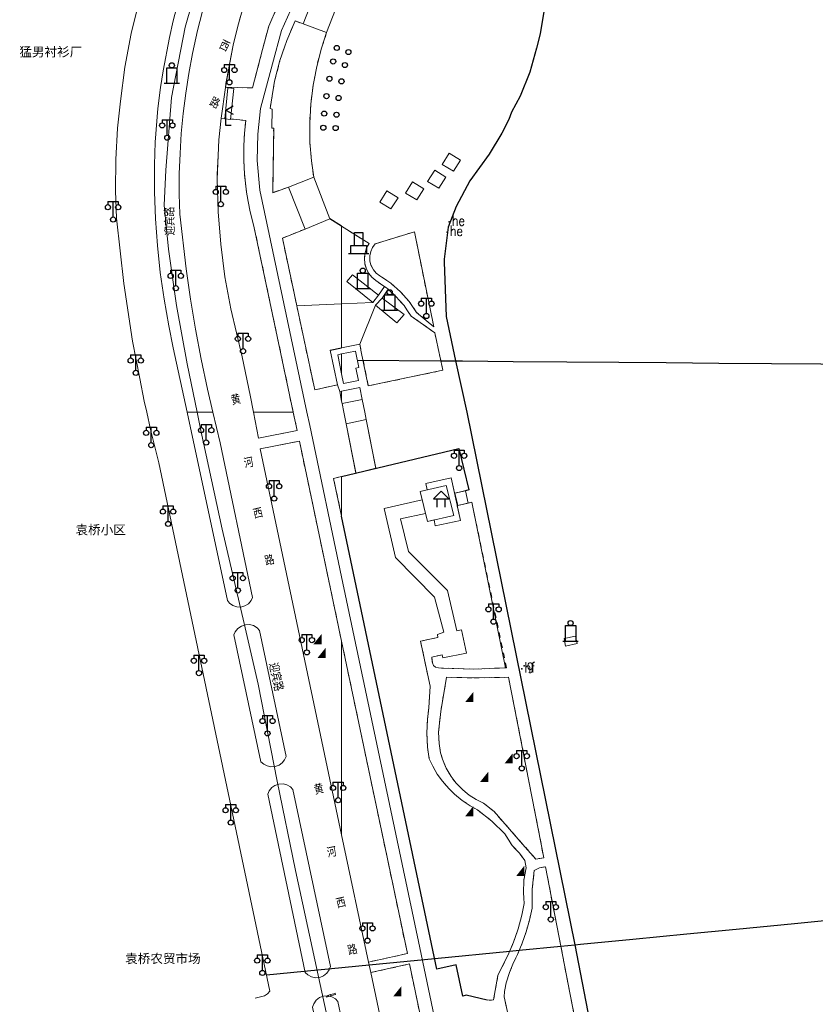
# Model space of a CAD drawing. Extents: x 39508475 to 39522402, y 3783947 to 3795549.
# Tile 221 of 256: x 39517687 to 39517842, y 3791385 to 3791577. Entities that reach past the tile are written whole.
import ezdxf
from ezdxf.enums import TextEntityAlignment as Align

# ---------------------------------------------------------------- set-up
doc = ezdxf.new("R2010")
doc.units = 0
doc.header["$PDSIZE"] = 0.2
doc.linetypes.add('X0', pattern=[4, 3, -1])
doc.linetypes.add('X6', pattern=[2, 1, -1])
doc.layers.get('0').update_dxf_attribs({"linetype": 'CONTINUOUS'})
for name, color, linetype in [('DLSS', 4, 'CONTINUOUS'), ('JCDL_DMD', 30, 'CONTINUOUS'), ('JCDL_DMX_F', 30, 'CONTINUOUS'), ('JCDL_JMDD', 1, 'CONTINUOUS'), ('JCDL_JMDD_F', 231, 'CONTINUOUS'), ('JCDL_JMDM_F', 231, 'CONTINUOUS'), ('JCDL_JMDX_F', 231, 'CONTINUOUS'), ('JCDL_JT_ZJ', 100, 'CONTINUOUS'), ('JCDL_JTD_F', 100, 'CONTINUOUS'), ('JCDL_ZBM', 3, 'CONTINUOUS'), ('JMD', 6, 'CONTINUOUS'), ('SXSS', 5, 'CONTINUOUS'), ('zdh', 7, 'CONTINUOUS'), ('断面线', 2, 'CONTINUOUS')]:
    doc.layers.add(name, color=color, linetype=linetype)
for name, color, linetype, lineweight in [('JCDL_JMDX', 1, 'CONTINUOUS', 0), ('JCDL_ZBX', 3, 'CONTINUOUS', 0), ('JCDL_ZBX_F', 7, 'CONTINUOUS', 0), ('TEXT1_ZJ', 7, 'CONTINUOUS', 0), ('TEXTL_ZJ', 7, 'CONTINUOUS', 0)]:
    doc.layers.add(name, color=color, linetype=linetype, lineweight=lineweight)
doc.styles.add('HT', font='simhei.ttf')
doc.styles.add('HZ', font='rs', dxfattribs={"width": 0.8, "bigfont": 'hztxt'})
doc.linetypes.add('10422', pattern='A,2,[150,AAA.SHX,S=1,R=0,X=0,Y=1],2,[177,AAA.SHX,S=1,R=0,X=0,Y=0.8],1e-09', length=4)
doc.linetypes.add('X35', pattern='A,2,[150,AAA.SHX,S=1,R=0,X=0,Y=1],2,[177,AAA.SHX,S=1,R=0,X=0,Y=0.8],1e-09', length=4)
doc.linetypes.add('X4', pattern='A,0,-1e-09,[149,symbolx.shx,S=0.15,R=0,X=0,Y=0],-1.6', length=1.6)
doc.linetypes.add('X49', pattern='A,0,[5,symbolt.shx,S=1,R=0,X=0,Y=0],-10', length=10)
doc.linetypes.add('X7', pattern='A,6,-1.333,[149,symbolx.shx,S=0.25,R=0,X=0,Y=0],-1.333,[149,symbolx.shx,S=0.25,R=0,X=0,Y=0],-1.333', length=9.999)

# ---------------------------------------------------------------- blocks, each defined once
blk = doc.blocks.new('3521000')
at = {"color": 0}
for p, q in [((-1, 3.5), (1, 3.5)), ((0, 0.5), (0, 3.5))]:
    blk.add_line(p, q, dxfattribs=at)
at = {"color": 0, "linetype": 'Continuous', "flags": 128}
for points in [[(-1, 3.5), (-1, 2.9)], [(1, 3.5), (1, 2.9)]]:
    blk.add_lwpolyline(points, dxfattribs=at)
at = {"color": 0}
for centre in [(-1, 2.4), (1, 2.4), (0, 0)]:
    blk.add_circle(centre, 0.5, dxfattribs=at)
blk = doc.blocks.new('8622000')
at = {"linetype": 'Continuous'}
blk.add_hatch(color=0, dxfattribs=at).paths.add_polyline_path([(0.8, 2), (-0.8, 0), (0.8, 0)])
blk = doc.blocks.new('3613000')
at = {"color": 0}
for p, q in [((-1, 3), (1, 3)), ((-1, 0), (-1, 3)), ((1, 3), (1, 0)), ((-1.5, 0), (1.5, 0))]:
    blk.add_line(p, q, dxfattribs=at)
blk.add_circle((0, 3.5), 0.5, dxfattribs=at)
blk = doc.blocks.new('3621000')
at = {"color": 0}
for p, q in [((0, 3.1), (-1.5, 1.6)), ((1.5, 1.6), (0, 3.1)), ((-1.5, 1.6), (1.5, 1.6)), ((-0.8, 0), (-0.8, 1.6)), ((0.8, 0), (0.8, 1.6))]:
    blk.add_line(p, q, dxfattribs=at)
blk = doc.blocks.new('4563000')
at = {"color": 0}
for p, q in [((0, 0), (0, 3)), ((1, 0), (0, 0))]:
    blk.add_line(p, q, dxfattribs=at)
at = {"color": 0, "linetype": 'Continuous', "flags": 128}
for points in [[(0, 3), (1.39, 3.8)], [(0, 3), (1.39, 2.2)]]:
    blk.add_lwpolyline(points, dxfattribs=at)
blk = doc.blocks.new('2382100')
at = {"color": 0, "linetype": 'Continuous'}
blk.add_circle((0, 0), 0.5, dxfattribs=at)
blk = doc.blocks.new('3611000')
at = {"color": 0}
for p, q in [((-0.8, 4.1), (0.8, 4.1)), ((-0.8, 1.6), (-0.8, 4.1)), ((0.8, 4.1), (0.8, 1.6)), ((-2, 0), (2, 0)), ((-1.5, 1.6), (1.5, 1.6)), ((-1.5, 0), (-1.5, 1.6)), ((1.5, 1.6), (1.5, 0))]:
    blk.add_line(p, q, dxfattribs=at)

msp = doc.modelspace()

# ---------------------------------------------------------------- linework, layer by layer
at = {"layer": 'DLSS', "linetype": 'X7', "lineweight": 0}
for points in [[(39517750, 3791644.86382), (39517746.18006, 3791638.50693), (39517740.76777, 3791624.4842), (39517736.80742, 3791616.35505), (39517732.2569, 3791608.47486), (39517724.07111, 3791591.31965), (39517722.21289, 3791584.63009), (39517719.48807, 3791575.04926), (39517716.84981, 3791561.35541), (39517715.73432, 3791547.191), (39517715.41115, 3791540.40446), (39517716.25882, 3791531.82176), (39517717.77552, 3791520.80047), (39517719.88548, 3791509.44689), (39517721.83255, 3791500)], [(39517721.83255, 3791500), (39517722.56686, 3791496.43726), (39517726.72429, 3791477.23388), (39517730.97426, 3791458.85029), (39517733.71092, 3791447.02402), (39517737.44143, 3791428.07687), (39517741.00346, 3791410.66249), (39517744.26558, 3791395.63702), (39517747.71853, 3791379.75343), (39517750, 3791369.39907)]]:
    msp.add_lwpolyline(points, dxfattribs=at)
at = {"layer": 'DLSS', "linetype": 'X6', "lineweight": 0}
for points in [[(39517727.609, 3791563.301), (39517732.621, 3791563.27401), (39517735.793, 3791575.25901), (39517738.834, 3791582.053), (39517741.9752, 3791588.33808), (39517750, 3791598.6864)], [(39517739.622, 3791543.88701), (39517736.565, 3791542.807), (39517736.76397, 3791555.36304), (39517736.394, 3791555.35801), (39517736.494, 3791559.08701), (39517736.05499, 3791559.207), (39517736.94423, 3791564.52126), (39517737.98195, 3791568.55242), (39517739.31893, 3791572.49445), (39517740.948, 3791576.325), (39517742.479, 3791575.706)], [(39517747.08701, 3791574.01199), (39517746.08749, 3791570.99626), (39517745.14366, 3791567.41206), (39517744.64019, 3791564.76381), (39517744.44269, 3791563.77255), (39517743.99327, 3791560.09369), (39517743.78091, 3791556.39356), (39517743.82307, 3791552.68742), (39517744.11408, 3791548.99246), (39517744.561, 3791545.847)], [(39517726.527, 3791557.357), (39517731.32799, 3791556.895), (39517731.07155, 3791554.43267), (39517730.9355, 3791551.96074), (39517730.93109, 3791548.99008), (39517731.06526, 3791546.51818), (39517731.30857, 3791544.05463), (39517731.46999, 3791542.88299), (39517731.76469, 3791541.11917), (39517732.19469, 3791539.09549), (39517732.44807, 3791538.03687), (39517732.903, 3791536.30201), (39517740.57107, 3791500)], [(39517742.88, 3791535.727), (39517738.448, 3791533.959), (39517744.75599, 3791504.389), (39517749.18199, 3791505.36201)], [(39517750, 3791512.54563), (39517753.53617, 3791513.27611), (39517753.774, 3791512.125), (39517755.21624, 3791505.14313), (39517756.392, 3791505.38601), (39517769.749, 3791508.192), (39517768.18801, 3791515.484), (39517763.559, 3791518.768), (39517762.71675, 3791519.95766), (39517762.17415, 3791520.80819), (39517760.54791, 3791522.66168), (39517758.78895, 3791524.23328), (39517758.04953, 3791524.74658), (39517756.677, 3791525.70201), (39517755.93014, 3791526.32445), (39517755.31438, 3791527.07691), (39517754.85158, 3791527.93198), (39517754.5281, 3791529.0184), (39517754.44427, 3791529.98694), (39517754.58059, 3791531.11243), (39517754.89206, 3791532.03348), (39517755.372, 3791532.879), (39517750, 3791536.26023)], [(39517767.96899, 3791516.634), (39517764.636, 3791519.48), (39517763.20163, 3791521.58988), (39517761.50872, 3791523.49859), (39517759.58585, 3791525.1754), (39517758.80749, 3791525.71499), (39517757.464, 3791526.592), (39517756.7705, 3791527.1109), (39517756.20383, 3791527.76602), (39517755.7371, 3791528.66154), (39517755.52493, 3791529.50132), (39517755.50945, 3791530.51102), (39517755.69645, 3791531.35679), (39517756.05943, 3791532.14325), (39517756.58199, 3791532.834), (39517764.21801, 3791535.209), (39517767.96899, 3791516.634)], [(39517740.57107, 3791500), (39517741.322, 3791496.445), (39517733.785, 3791494.946)], [(39517734.149, 3791492.89599), (39517741.77, 3791494.392), (39517750, 3791455.35129)], [(39517750, 3791479.73149), (39517748.449, 3791487.093), (39517750, 3791487.4651)], [(39517769.61245, 3791452.70463), (39517767.62132, 3791452.26073), (39517767.7033, 3791451.15625), (39517767.92451, 3791450.66658), (39517768.31841, 3791450.32863), (39517768.88896, 3791450.17014), (39517775.79766, 3791449.91974), (39517782.18494, 3791450.19426), (39517775.376, 3791482.50201), (39517774.66799, 3791482.31)], [(39517750, 3791455.35129), (39517762.828, 3791394.499), (39517755.23301, 3791392.8)], [(39517768.749, 3791456.122), (39517765.398, 3791455.355), (39517767.278, 3791446.574), (39517767.02001, 3791442.396), (39517766.73486, 3791440.10799), (39517766.63087, 3791437.42019), (39517766.77647, 3791434.73433), (39517767.097, 3791432.451), (39517767.78413, 3791431.021), (39517768.66235, 3791429.47877), (39517769.67852, 3791428.09357), (39517770.91841, 3791426.64923), (39517772.04973, 3791425.53703), (39517773.51914, 3791424.32682), (39517775.09633, 3791423.26084), (39517776.48299, 3791422.49), (39517779.30167, 3791420.29845), (39517781.863, 3791417.811), (39517783.247, 3791415.51901), (39517784.71018, 3791414.01717), (39517785.77072, 3791412.6007), (39517785.96971, 3791411.17781), (39517785.55715, 3791408.77697), (39517785.44688, 3791406.34345), (39517785.59699, 3791404.217), (39517785.1388, 3791401.95909), (39517784.41698, 3791399.29047), (39517783.51629, 3791396.6768), (39517782.628, 3791394.551), (39517780.49101, 3791390.196), (39517779.65499, 3791385.46799), (39517778.82606, 3791385.33611)], [(39517782.577, 3791448.33401), (39517789.437, 3791413.162), (39517787.89, 3791412.903), (39517779.74099, 3791422.15599), (39517777.697, 3791423.804), (39517776.25075, 3791424.50355), (39517774.89258, 3791425.36167), (39517773.63951, 3791426.3671), (39517772.33298, 3791427.71035), (39517771.35882, 3791428.98773), (39517770.41419, 3791430.60621), (39517769.70362, 3791432.3595), (39517769.31501, 3791433.62), (39517769.05325, 3791435.40145), (39517768.91022, 3791437.61856), (39517769.33933, 3791441.69519), (39517770.47362, 3791448.33837), (39517775.80554, 3791448.2085), (39517782.577, 3791448.33401)], [(39517782.547, 3791382.22699), (39517781.706, 3791386.053), (39517781.75399, 3791387.06), (39517782.12966, 3791388.76553), (39517782.74189, 3791390.76962), (39517783.52638, 3791392.71276), (39517784.307, 3791394.275), (39517785.19884, 3791396.47533), (39517785.97636, 3791398.71861), (39517786.63973, 3791400.99826), (39517787.185, 3791403.309), (39517787.19425, 3791407.0137), (39517787.57301, 3791410.699), (39517788.61497, 3791411.21199), (39517789.764, 3791411.381)], [(39517789.764, 3791411.381), (39517799.08299, 3791363.26999)], [(39517755.677, 3791390.759), (39517763.239, 3791392.458), (39517776.151, 3791330.716), (39517768.729, 3791329.18399)]]:
    msp.add_lwpolyline(points, dxfattribs=at)
at = {"layer": 'DLSS', "linetype": 'Continuous', "lineweight": 20}
for points in [[(39517710.8184, 3791581.48228), (39517708.972, 3791573.869), (39517707.72316, 3791567.30553), (39517706.86999, 3791560.679), (39517706.30289, 3791555.37539), (39517705.94437, 3791549.2903), (39517705.88698, 3791543.19495), (39517706.091, 3791537.865), (39517707.53288, 3791525.13672), (39517709.25716, 3791513.84167), (39517710.62475, 3791506.59107), (39517711.49604, 3791502.19646), (39517711.98901, 3791500)], [(39517730.79284, 3791578.9565), (39517729.77943, 3791575.27929), (39517728.88876, 3791571.57032), (39517728.11424, 3791567.83536), (39517727.331, 3791563.30201), (39517726.527, 3791557.357), (39517726.09247, 3791553.08426), (39517725.74099, 3791545.464), (39517725.93603, 3791539.09778), (39517726.4426, 3791532.74874), (39517727.25911, 3791526.43209), (39517728.38399, 3791520.163), (39517730.59182, 3791510.82353), (39517732.17214, 3791503.32735), (39517732.81243, 3791500)], [(39517711.98901, 3791500), (39517712.73927, 3791496.65719), (39517714.33201, 3791490.148), (39517736.007, 3791387.146), (39517735.53075, 3791386.63503), (39517734.966, 3791386.224), (39517733.15399, 3791385.776)], [(39517732.81243, 3791500), (39517733.785, 3791494.946)], [(39517734.149, 3791492.89599), (39517750, 3791417.64362)], [(39517750, 3791417.64362), (39517755.23301, 3791392.8), (39517755.677, 3791390.759), (39517768.729, 3791329.18399), (39517770.35801, 3791321.256), (39517785.41248, 3791250)]]:
    msp.add_lwpolyline(points, dxfattribs=at)
at = {"layer": 'DLSS'}
for points in [[(39517750, 3791536.26023), (39517747.703, 3791537.706)], [(39517747.804, 3791512.092), (39517750, 3791512.54563)], [(39517750, 3791487.4651), (39517772.875, 3791492.953), (39517774.81199, 3791484.85901), (39517774.14099, 3791484.71099)], [(39517778.36899, 3791385.374), (39517774.269, 3791386.38801), (39517773.61801, 3791386.161), (39517772.316, 3791392.28701), (39517768.606, 3791391.422), (39517750, 3791479.73149)]]:
    msp.add_lwpolyline(points, dxfattribs=at)
at = {"layer": 'JCDL_DMX_F', "color": 3, "linetype": 'X35', "lineweight": 0}
for points in [[(39517750, 3791504.1089), (39517749.63027, 3791504.03504), (39517749.18199, 3791505.362), (39517747.804, 3791512.092)], [(39517753.55932, 3791504.82004), (39517750, 3791504.1089)], [(39517768.0278, 3791479.01355), (39517768.284, 3791477.835), (39517773.19, 3791478.89), (39517771.37301, 3791487.247), (39517766.44401, 3791486.13201), (39517766.68086, 3791484.86929)], [(39517793.38499, 3791455.89699), (39517793.70091, 3791454.43062), (39517795.94931, 3791454.91502), (39517795.6334, 3791456.38138), (39517793.38499, 3791455.89699)]]:
    msp.add_lwpolyline(points, dxfattribs=at)
at = {"layer": 'JCDL_JMDM_F', "lineweight": 0}
for points in [[(39517752.152, 3791526.794), (39517757.224, 3791522.808), (39517756.065, 3791521.387), (39517751.039, 3791525.49), (39517752.152, 3791526.794)], [(39517756.592, 3791520.854), (39517757.909, 3791522.245), (39517762.223, 3791519.082), (39517760.804, 3791517.432), (39517756.592, 3791520.854)], [(39517765.335, 3791484.557), (39517770.42901, 3791485.73899), (39517771.86101, 3791479.903), (39517766.76699, 3791478.721), (39517765.335, 3791484.557)]]:
    msp.add_lwpolyline(points, dxfattribs=at)
at = {"layer": 'JCDL_JMDM_F', "linetype": 'Continuous', "lineweight": 0}
for points in [[(39517750, 3791511.38107), (39517750, 3791507.4713), (39517749.249, 3791511.23101), (39517750, 3791511.38107)], [(39517753.28, 3791506.221), (39517750.366, 3791505.639), (39517750, 3791507.4713), (39517750, 3791511.38107), (39517752.707, 3791511.922), (39517753.367, 3791508.714), (39517752.80501, 3791508.602), (39517753.28, 3791506.221)]]:
    msp.add_lwpolyline(points, dxfattribs=at)
at = {"layer": 'JCDL_JMDX', "color": 6, "linetype": 'Continuous', "lineweight": 0}
for points in [[(39517750, 3791581.55902), (39517747.08701, 3791574.01199), (39517742.479, 3791575.706), (39517745.682, 3791583.90899), (39517750, 3791582.15255)], [(39517744.561, 3791545.847), (39517747.703, 3791537.706), (39517742.88, 3791535.727), (39517739.622, 3791543.88701), (39517744.561, 3791545.847)], [(39517750.43645, 3791500), (39517750.095, 3791501.70899), (39517754.024, 3791502.494), (39517754.52229, 3791500)], [(39517754.52229, 3791500), (39517754.809, 3791498.565), (39517750.88, 3791497.77999), (39517750.43645, 3791500)], [(39517774.14099, 3791484.71099), (39517774.66799, 3791482.31), (39517772.68, 3791481.796), (39517772.09599, 3791484.258), (39517774.14099, 3791484.71099)], [(39517748.73013, 3791386.73152), (39517748.48373, 3791386.65617), (39517747.85793, 3791386.46484), (39517746.98572, 3791386.19817)], [(39517746.98572, 3791386.19817), (39517747.05881, 3791385.95909)], [(39517748.80324, 3791386.49245), (39517748.55683, 3791386.41709), (39517747.93102, 3791386.22576), (39517747.05881, 3791385.95909)], [(39517747.85793, 3791386.46484), (39517747.93102, 3791386.22576)], [(39517748.73013, 3791386.73152), (39517748.80324, 3791386.49245)]]:
    msp.add_lwpolyline(points, dxfattribs=at)
at = {"layer": 'JCDL_JMDX_F', "linetype": 'Continuous', "lineweight": 0}
for points in [[(39517718.20464, 3791580.29996), (39517717.17009, 3791576.30166), (39517716.43079, 3791573.08139), (39517715.18956, 3791566.59144), (39517714.68838, 3791563.32564), (39517714.1745, 3791559.22776), (39517713.61399, 3791552.64401), (39517713.4891, 3791548.26229), (39517713.50506, 3791543.00221), (39517713.70137, 3791537.74575), (39517714.07778, 3791532.49912), (39517714.63386, 3791527.2685), (39517715.36898, 3791522.06), (39517716.28223, 3791516.87977), (39517717.179, 3791512.589), (39517719.87831, 3791500)], [(39517724.9061, 3791500), (39517723.83, 3791504.49062), (39517722.60908, 3791510.32447), (39517721.50866, 3791516.18224), (39517720.5292, 3791522.06145), (39517719.67112, 3791527.95958), (39517718.434, 3791538.61601), (39517718.33324, 3791542.55345), (39517718.35192, 3791546.49215), (39517718.48965, 3791550.42849), (39517718.74627, 3791554.35886), (39517719.12158, 3791558.27968), (39517719.61523, 3791562.18738), (39517720.22676, 3791566.07835), (39517720.95599, 3791569.949), (39517721.91763, 3791574.45658), (39517723.25762, 3791579.664)], [(39517719.87831, 3791500), (39517727.74099, 3791463.33001), (39517728.16434, 3791462.78482), (39517728.81389, 3791462.31008), (39517729.57476, 3791462.04866), (39517730.37893, 3791462.02397), (39517731.15442, 3791462.23821), (39517731.83186, 3791462.67221), (39517732.35065, 3791463.28714), (39517732.63301, 3791463.91701), (39517726.33001, 3791494.058), (39517724.9061, 3791500)], [(39517729.006, 3791456.581), (39517729.28022, 3791457.22548), (39517729.78784, 3791457.86493), (39517730.45653, 3791458.33333), (39517731.23093, 3791458.59193), (39517732.04691, 3791458.61929), (39517732.83688, 3791458.41315), (39517733.53545, 3791457.9906), (39517734.017, 3791457.482), (39517739.20301, 3791432.884), (39517738.89348, 3791432.22206), (39517738.42734, 3791431.65927), (39517737.83484, 3791431.23151), (39517737.03485, 3791430.93912), (39517736.18438, 3791430.89284), (39517735.47129, 3791431.05271), (39517734.82118, 3791431.38645), (39517734.276, 3791431.873), (39517729.006, 3791456.581)], [(39517735.607, 3791425.56201), (39517735.89308, 3791426.21181), (39517736.42011, 3791426.84988), (39517737.004, 3791427.25391), (39517737.78688, 3791427.52226), (39517738.61399, 3791427.55035), (39517739.30349, 3791427.38079), (39517740.02324, 3791426.97229), (39517740.522, 3791426.467), (39517747.819, 3791391.96201), (39517747.58837, 3791391.30578), (39517747.12457, 3791390.64073), (39517746.48937, 3791390.13684), (39517745.73623, 3791389.83654), (39517744.92859, 3791389.76512), (39517744.13445, 3791389.92859), (39517743.42068, 3791390.31319), (39517742.919, 3791390.795), (39517735.607, 3791425.56201)], [(39517750, 3791381.71831), (39517749.28901, 3791385.12), (39517748.79866, 3791385.62808), (39517748.08705, 3791386.04161), (39517747.28553, 3791386.22852), (39517746.46441, 3791386.17237), (39517745.69577, 3791385.8781), (39517745.04709, 3791385.37153), (39517744.5753, 3791384.69714), (39517744.344, 3791384.03), (39517750, 3791357.27113)]]:
    msp.add_lwpolyline(points, dxfattribs=at)
at = {"layer": 'JCDL_ZBM', "linetype": 'Continuous', "lineweight": 0}
for points in [[(39517724.9061, 3791500), (39517719.87831, 3791500), (39517717.179, 3791512.589), (39517716.28223, 3791516.87977), (39517715.36898, 3791522.06), (39517714.63386, 3791527.2685), (39517714.07778, 3791532.49912), (39517713.70137, 3791537.74575), (39517713.50506, 3791543.00221), (39517713.4891, 3791548.26229), (39517713.61399, 3791552.64401), (39517714.1745, 3791559.22776), (39517714.68838, 3791563.32564), (39517715.18956, 3791566.59144), (39517716.43079, 3791573.08139), (39517717.17009, 3791576.30166), (39517718.20464, 3791580.29996)], [(39517723.25762, 3791579.664), (39517721.91763, 3791574.45658), (39517720.95599, 3791569.949), (39517720.22676, 3791566.07835), (39517719.61523, 3791562.18738), (39517719.12158, 3791558.27968), (39517718.74627, 3791554.35886), (39517718.48965, 3791550.42849), (39517718.35192, 3791546.49215), (39517718.33324, 3791542.55345), (39517718.434, 3791538.61601), (39517719.67112, 3791527.95958), (39517720.5292, 3791522.06145), (39517721.50866, 3791516.18224), (39517722.60908, 3791510.32447), (39517723.83, 3791504.49062), (39517724.9061, 3791500)], [(39517734.59977, 3791570.75051), (39517732.621, 3791563.27401), (39517727.331, 3791563.30201), (39517727.45699, 3791564.078), (39517727.98502, 3791567.08745), (39517728.88876, 3791571.57032), (39517730.04599, 3791576.24652), (39517731.168, 3791580.249)], [(39517737.451, 3791579.06), (39517735.793, 3791575.25901), (39517734.59977, 3791570.75051)], [(39517743.78091, 3791556.39356), (39517743.82307, 3791552.68742), (39517744.11408, 3791548.99246), (39517744.561, 3791545.847), (39517739.622, 3791543.88701), (39517736.565, 3791542.807), (39517736.76397, 3791555.36304), (39517736.394, 3791555.35801), (39517736.494, 3791559.08701), (39517736.05499, 3791559.207), (39517736.94423, 3791564.52126), (39517737.98195, 3791568.55242), (39517739.31893, 3791572.49445), (39517740.948, 3791576.325), (39517742.479, 3791575.706), (39517747.08701, 3791574.01199), (39517746.08749, 3791570.99626), (39517745.14366, 3791567.41206), (39517744.64019, 3791564.76381), (39517744.44269, 3791563.77255), (39517743.99327, 3791560.09369), (39517743.78091, 3791556.39356)], [(39517727.20301, 3791557.195), (39517728.342, 3791557.077), (39517728.3528, 3791557.18131), (39517731.32799, 3791556.895), (39517731.07155, 3791554.43267), (39517730.9355, 3791551.96074), (39517730.93109, 3791548.99008), (39517731.06526, 3791546.51818), (39517731.30857, 3791544.05463), (39517731.46999, 3791542.88299), (39517731.76469, 3791541.11917), (39517732.19469, 3791539.09549), (39517732.44807, 3791538.03687), (39517732.903, 3791536.30201), (39517740.57107, 3791500), (39517732.81243, 3791500), (39517732.17214, 3791503.32735), (39517730.59182, 3791510.82353), (39517728.38399, 3791520.163), (39517727.25911, 3791526.43209), (39517726.4426, 3791532.74874), (39517725.93603, 3791539.09778), (39517725.74099, 3791545.464), (39517725.757, 3791546.359), (39517725.91659, 3791550.05396), (39517726.09247, 3791553.08426), (39517726.527, 3791557.357), (39517727.21292, 3791557.29099), (39517727.20301, 3791557.195)], [(39517770.99899, 3791550.51299), (39517773.178, 3791549.157), (39517771.807, 3791546.994), (39517769.611, 3791548.31501), (39517770.99899, 3791550.51299)], [(39517768.964, 3791543.664), (39517766.768, 3791544.985), (39517768.15599, 3791547.183), (39517770.335, 3791545.82699), (39517768.964, 3791543.664)], [(39517762.45499, 3791542.724), (39517763.843, 3791544.922), (39517766.022, 3791543.566), (39517764.651, 3791541.40301), (39517762.45499, 3791542.724)], [(39517758.826, 3791543.178), (39517761.00501, 3791541.822), (39517759.634, 3791539.65901), (39517757.438, 3791540.98), (39517758.826, 3791543.178)], [(39517750, 3791521.13948), (39517741.25882, 3791520.78274), (39517738.448, 3791533.959), (39517742.88, 3791535.727), (39517747.703, 3791537.706), (39517750, 3791536.26023), (39517750, 3791521.13948)], [(39517755.31438, 3791527.07691), (39517755.93014, 3791526.32445), (39517756.677, 3791525.70201), (39517758.04953, 3791524.74658), (39517758.38717, 3791524.5122), (39517757.224, 3791522.808), (39517752.152, 3791526.794), (39517751.039, 3791525.49), (39517756.065, 3791521.387), (39517750, 3791521.13948), (39517750, 3791536.26023), (39517755.372, 3791532.879), (39517754.89206, 3791532.03348), (39517754.58059, 3791531.11243), (39517754.44427, 3791529.98694), (39517754.5281, 3791529.0184), (39517754.85158, 3791527.93198), (39517755.31438, 3791527.07691)], [(39517759.58585, 3791525.1754), (39517758.80749, 3791525.71499), (39517757.464, 3791526.592), (39517756.7705, 3791527.1109), (39517756.20383, 3791527.76602), (39517755.7371, 3791528.66154), (39517755.52493, 3791529.50132), (39517755.50945, 3791530.51102), (39517755.69645, 3791531.35679), (39517756.05943, 3791532.14325), (39517756.58199, 3791532.834), (39517764.21801, 3791535.209), (39517767.96899, 3791516.634), (39517764.636, 3791519.48), (39517763.20163, 3791521.58988), (39517761.50872, 3791523.49859), (39517759.58585, 3791525.1754)], [(39517753.53617, 3791513.27611), (39517750, 3791512.54563), (39517750, 3791521.13948), (39517756.065, 3791521.387), (39517757.224, 3791522.808), (39517758.38717, 3791524.5122), (39517758.78895, 3791524.23328), (39517759.06838, 3791523.98361), (39517757.909, 3791522.245), (39517756.592, 3791520.854), (39517753.53617, 3791513.27611)], [(39517756.392, 3791505.38601), (39517755.21624, 3791505.14313), (39517753.774, 3791512.125), (39517753.53617, 3791513.27611), (39517756.592, 3791520.854), (39517760.804, 3791517.432), (39517762.22299, 3791519.082), (39517757.909, 3791522.245), (39517759.06838, 3791523.98361), (39517760.54791, 3791522.66168), (39517762.17415, 3791520.80819), (39517762.71675, 3791519.95766), (39517763.559, 3791518.768), (39517768.18801, 3791515.484), (39517769.749, 3791508.192), (39517756.392, 3791505.38601)], [(39517749.18199, 3791505.36201), (39517744.75599, 3791504.389), (39517741.25882, 3791520.78274), (39517750, 3791521.13948), (39517750, 3791512.54563), (39517747.804, 3791512.092), (39517749.18199, 3791505.36201)], [(39517754.02405, 3791502.49401), (39517750.095, 3791501.70899), (39517750, 3791502.1845), (39517750, 3791504.1089), (39517753.55932, 3791504.82003), (39517754.02405, 3791502.49401)], [(39517750, 3791504.1089), (39517750, 3791502.1845), (39517749.63027, 3791504.03504), (39517750, 3791504.1089)], [(39517731.15442, 3791462.23821), (39517730.37893, 3791462.02397), (39517729.57476, 3791462.04866), (39517728.81389, 3791462.31008), (39517728.16434, 3791462.78482), (39517727.74099, 3791463.33001), (39517719.87831, 3791500), (39517724.9061, 3791500), (39517726.33001, 3791494.058), (39517732.63301, 3791463.91701), (39517732.35065, 3791463.28714), (39517731.83186, 3791462.67221), (39517731.15442, 3791462.23821)], [(39517741.322, 3791496.445), (39517733.785, 3791494.946), (39517732.81243, 3791500), (39517740.57107, 3791500), (39517741.322, 3791496.445)], [(39517750.88, 3791497.77999), (39517754.80909, 3791498.56474), (39517756.70472, 3791489.07361), (39517752.80571, 3791488.13822), (39517750.88, 3791497.77999)], [(39517750, 3791455.35129), (39517750, 3791417.64362), (39517734.149, 3791492.89599), (39517741.77, 3791494.392), (39517750, 3791455.35129)], [(39517772.875, 3791492.953), (39517774.81199, 3791484.85901), (39517772.096, 3791484.258), (39517772.0172, 3791484.27128), (39517771.37301, 3791487.247), (39517766.44401, 3791486.13201), (39517766.68086, 3791484.86929), (39517765.335, 3791484.557), (39517765.73234, 3791482.93765), (39517758.33001, 3791481.22699), (39517760.542, 3791471.66599), (39517768.151, 3791463.94501), (39517769.95801, 3791457.148), (39517768.73201, 3791456.654), (39517768.749, 3791456.122), (39517765.398, 3791455.355), (39517767.278, 3791446.574), (39517767.02001, 3791442.396), (39517766.73486, 3791440.10799), (39517766.63087, 3791437.42019), (39517766.77647, 3791434.73433), (39517767.097, 3791432.451), (39517767.78413, 3791431.021), (39517768.66235, 3791429.47877), (39517769.67852, 3791428.09357), (39517770.91841, 3791426.64923), (39517772.04973, 3791425.53703), (39517773.51914, 3791424.32682), (39517775.09633, 3791423.26084), (39517776.48299, 3791422.49), (39517779.30167, 3791420.29845), (39517781.863, 3791417.811), (39517783.247, 3791415.51901), (39517784.71018, 3791414.01717), (39517785.77072, 3791412.6007), (39517785.96971, 3791411.17781), (39517785.55715, 3791408.77697), (39517785.44688, 3791406.34345), (39517785.59699, 3791404.217), (39517785.1388, 3791401.95909), (39517784.41698, 3791399.29047), (39517783.51629, 3791396.6768), (39517782.628, 3791394.551), (39517780.49101, 3791390.196), (39517779.65499, 3791385.46799), (39517778.36899, 3791385.374), (39517774.269, 3791386.38801), (39517773.61801, 3791386.161), (39517772.316, 3791392.28701), (39517768.606, 3791391.422), (39517750, 3791479.73149), (39517750, 3791487.4651), (39517772.875, 3791492.953)], [(39517750, 3791487.4651), (39517750, 3791479.73149), (39517748.449, 3791487.093), (39517750, 3791487.4651)], [(39517781.94397, 3791450.1839), (39517775.79766, 3791449.91974), (39517769.51485, 3791450.13187), (39517768.88896, 3791450.17014), (39517768.31841, 3791450.32863), (39517767.92451, 3791450.66658), (39517767.7033, 3791451.15625), (39517767.62132, 3791452.26073), (39517769.61245, 3791452.70463), (39517769.74301, 3791452.11901), (39517774.33899, 3791453.036), (39517773.40999, 3791457.591), (39517772.453, 3791457.424), (39517770.684, 3791465.26301), (39517763.02901, 3791472.88299), (39517761.507, 3791479.228), (39517766.37519, 3791480.26805), (39517766.76699, 3791478.721), (39517768.0278, 3791479.01355), (39517768.284, 3791477.835), (39517773.19, 3791478.89), (39517772.54789, 3791481.79115), (39517772.68, 3791481.796), (39517775.376, 3791482.50201), (39517781.94397, 3791450.1839)], [(39517729.006, 3791456.581), (39517729.28022, 3791457.22548), (39517729.78784, 3791457.86493), (39517730.45653, 3791458.33333), (39517731.23093, 3791458.59193), (39517732.04691, 3791458.61929), (39517732.83688, 3791458.41315), (39517733.53545, 3791457.9906), (39517734.017, 3791457.482), (39517739.20301, 3791432.884), (39517738.89348, 3791432.22206), (39517738.42734, 3791431.65927), (39517737.83484, 3791431.23151), (39517737.03485, 3791430.93912), (39517736.18438, 3791430.89284), (39517735.47129, 3791431.05271), (39517734.82118, 3791431.38645), (39517734.276, 3791431.873), (39517729.006, 3791456.581)], [(39517762.828, 3791394.499), (39517755.23301, 3791392.8), (39517750, 3791417.64362), (39517750, 3791455.35129), (39517762.828, 3791394.499)], [(39517782.577, 3791448.33401), (39517789.437, 3791413.162), (39517787.89, 3791412.903), (39517785.28608, 3791415.81974), (39517779.74099, 3791422.15599), (39517777.697, 3791423.804), (39517776.25075, 3791424.50355), (39517774.89258, 3791425.36167), (39517773.63951, 3791426.3671), (39517772.33298, 3791427.71035), (39517771.35882, 3791428.98773), (39517770.41419, 3791430.60621), (39517769.70362, 3791432.3595), (39517769.31501, 3791433.62), (39517769.05325, 3791435.40145), (39517768.91022, 3791437.61856), (39517769.33933, 3791441.69519), (39517770.47362, 3791448.33837), (39517775.80554, 3791448.2085), (39517782.577, 3791448.33401)], [(39517747.819, 3791391.96201), (39517747.58837, 3791391.30578), (39517747.12457, 3791390.64073), (39517746.48937, 3791390.13684), (39517745.73623, 3791389.83654), (39517744.92859, 3791389.76512), (39517744.13445, 3791389.92859), (39517743.42068, 3791390.31319), (39517742.919, 3791390.795), (39517735.607, 3791425.56201), (39517735.89308, 3791426.21181), (39517736.42011, 3791426.84988), (39517737.004, 3791427.25391), (39517737.78688, 3791427.52226), (39517738.61399, 3791427.55035), (39517739.30349, 3791427.38079), (39517740.02324, 3791426.97229), (39517740.522, 3791426.467), (39517747.819, 3791391.96201)], [(39517782.547, 3791382.22699), (39517781.706, 3791386.053), (39517781.75399, 3791387.06), (39517782.12966, 3791388.76553), (39517782.74189, 3791390.76962), (39517783.52638, 3791392.71276), (39517784.307, 3791394.275), (39517785.19884, 3791396.47533), (39517785.97636, 3791398.71861), (39517786.63973, 3791400.99826), (39517787.185, 3791403.309), (39517787.19425, 3791407.0137), (39517787.57301, 3791410.699), (39517788.61497, 3791411.21199), (39517789.764, 3791411.381), (39517799.08299, 3791363.26999)], [(39517755.677, 3791390.759), (39517763.239, 3791392.458), (39517776.151, 3791330.716), (39517768.729, 3791329.18399), (39517755.677, 3791390.759)], [(39517750, 3791381.71831), (39517750, 3791357.27113), (39517744.344, 3791384.03), (39517744.5753, 3791384.69714), (39517745.04709, 3791385.37153), (39517745.69577, 3791385.8781), (39517746.46441, 3791386.17237), (39517747.28553, 3791386.22852), (39517748.08705, 3791386.04161), (39517748.79866, 3791385.62808), (39517749.28901, 3791385.12), (39517750, 3791381.71831)]]:
    msp.add_lwpolyline(points, dxfattribs=at)
at = {"layer": 'JCDL_ZBX', "color": 114, "linetype": 'X49', "lineweight": 0, "true_color": 0x009944}
for points in [[(39517750, 3791595.56837), (39517745.71293, 3791589.80604), (39517741.1942, 3791580.9624), (39517738.2556, 3791574.40165), (39517736.54543, 3791567.93997), (39517734.18547, 3791559.23203), (39517733.66412, 3791554.22643), (39517733.5312, 3791549.05866), (39517734.04059, 3791543.27475), (39517735.43389, 3791536.90077), (39517743.24286, 3791500)], [(39517743.24286, 3791500), (39517743.7852, 3791497.4372), (39517750, 3791467.93549)], [(39517750, 3791467.93549), (39517765.24376, 3791395.57324), (39517780.396, 3791323.41735), (39517796.00118, 3791250)]]:
    msp.add_lwpolyline(points, dxfattribs=at)
at = {"layer": 'JCDL_ZBX'}
for points in [[(39517750, 3791504.1089), (39517753.55932, 3791504.82003), (39517754.02405, 3791502.49401)], [(39517750.095, 3791501.70899), (39517750, 3791502.1845)]]:
    msp.add_lwpolyline(points, dxfattribs=at)
at = {"layer": 'JCDL_ZBX', "color": 114, "linetype": 'X4', "lineweight": 0, "true_color": 0x009944}
for points in [[(39517750, 3791502.1845), (39517749.63027, 3791504.03504), (39517750, 3791504.1089)], [(39517756.7117, 3791489.03868), (39517754.80909, 3791498.56474)], [(39517750.88, 3791497.77999), (39517752.78259, 3791488.25394)]]:
    msp.add_lwpolyline(points, dxfattribs=at)
at = {"layer": 'JCDL_ZBX_F', "color": 114, "linetype": 'X0', "lineweight": 0, "true_color": 0x009944}
for points in [[(39517773.178, 3791549.157), (39517771.807, 3791546.994), (39517769.611, 3791548.31501), (39517770.99899, 3791550.51299), (39517773.178, 3791549.157)], [(39517770.335, 3791545.82699), (39517768.964, 3791543.664), (39517766.768, 3791544.985), (39517768.15599, 3791547.183), (39517770.335, 3791545.82699)], [(39517766.022, 3791543.566), (39517764.651, 3791541.40301), (39517762.45499, 3791542.724), (39517763.843, 3791544.922), (39517766.022, 3791543.566)], [(39517761.00501, 3791541.822), (39517759.634, 3791539.65901), (39517757.438, 3791540.98), (39517758.826, 3791543.178), (39517761.00501, 3791541.822)]]:
    msp.add_lwpolyline(points, dxfattribs=at)
at = {"layer": 'JMD', "color": 6, "linetype": 'Continuous', "lineweight": 0}
msp.add_lwpolyline([(39517727.832, 3791563.275), (39517728.97, 3791563.14301), (39517728.342, 3791557.077), (39517727.20301, 3791557.19499), (39517727.832, 3791563.275)], dxfattribs=at)
at = {"layer": 'SXSS', "linetype": '10422', "flags": 128}
msp.add_lwpolyline([(39517816.17, 3791638.54301), (39517810.60847, 3791637.48878), (39517807.43912, 3791636.55721), (39517802.61833, 3791634.63633), (39517798.45121, 3791632.4238), (39517794.53495, 3791629.79263), (39517790.22634, 3791626.12137), (39517787.31228, 3791623.03232), (39517785.53503, 3791620.82785), (39517783.207, 3791616.619), (39517784.19379, 3791612.99735), (39517785.98488, 3791606.8209), (39517789.12295, 3791598.90226), (39517790.17688, 3791584.85268), (39517790.06222, 3791582.08979), (39517788.75987, 3791573.77275), (39517788.00957, 3791570.98092), (39517786.69104, 3791566.32239), (39517784.85173, 3791561.63229), (39517783.16345, 3791558.50106), (39517782.64801, 3791557.10201), (39517781.24405, 3791554.42965), (39517778.78232, 3791550.31746), (39517775.00859, 3791545.13295), (39517772.35614, 3791540.13876), (39517770.7726, 3791536.06988), (39517770.004, 3791529.82001), (39517770.00867, 3791529.25676), (39517770.376, 3791518.681), (39517772.24402, 3791510.01033), (39517774.40066, 3791500), (39517795.49256, 3791396.17244), (39517814.51738, 3791297.55822), (39517823.70386, 3791250), (39517828.707, 3791224.007), (39517828.19699, 3791221.11), (39517825.497, 3791219.43799), (39517813.53153, 3791215.70686), (39517816.217, 3791202.527), (39517817.785, 3791193.116), (39517815.774, 3791192.681), (39517816.83101, 3791187.793), (39517818.76547, 3791188.4172), (39517820.122, 3791182.12799), (39517821.53201, 3791178.561), (39517823.753, 3791167.596), (39517824.76242, 3791167.6686), (39517841.45499, 3791166.98801), (39517842.8443, 3791166.3787), (39517843.488, 3791165.00501), (39517856.53016, 3791113.96335), (39517875.90001, 3791037.523), (39517876.794, 3791034.65901), (39517878.75199, 3791030.761), (39517883.266, 3791024.221), (39517900.22052, 3791000), (39517904.365, 3790995.04401), (39517904.80975, 3790995.28725), (39517905.43285, 3790995.54879), (39517906.24759, 3790995.77072), (39517906.91725, 3790995.86133), (39517907.42394, 3790995.87767), (39517907.93011, 3790995.84959), (39517908.26535, 3790995.80629), (39517909.56404, 3790995.44054), (39517910.02373, 3790995.22682), (39517911.14042, 3790994.4696), (39517911.73699, 3790993.87201), (39517923.21273, 3790977.19934), (39517923.43595, 3790976.77449), (39517923.71712, 3790976.02621), (39517923.82891, 3790975.55949), (39517923.89675, 3790975.08438), (39517923.92005, 3790974.60502), (39517923.88154, 3790973.96646), (39517923.80081, 3790973.49337), (39517923.50931, 3790972.57995), (39517923.37495, 3790972.28951), (39517922.96256, 3790971.60474), (39517922.66589, 3790971.22749), (39517921.71701, 3790970.37301), (39517924.02323, 3790966.95305), (39517926.15883, 3790964.13508), (39517927.28, 3790962.768), (39517993.85778, 3790890.23909), (39518000, 3790883.54785), (39518050.778, 3790828.23101), (39518062.54804, 3790817.03487), (39518136.40542, 3790751.45125), (39518145.353, 3790743.506), (39518148.27331, 3790741.33894), (39518218.73395, 3790694.66785), (39518273.905, 3790658.736), (39518396.16042, 3790606.11569), (39518465.49128, 3790576.35928), (39518468.57274, 3790575.65727), (39518473.25818, 3790574.94152), (39518478.69369, 3790574.26968), (39518486.83399, 3790573.14416), (39518500, 3790571.42848), (39518524.74501, 3790568.12), (39518526.10412, 3790567.85256), (39518527.0525, 3790567.22675), (39518527.783, 3790566.19899), (39518528.411, 3790565.331), (39518529.241, 3790564.422), (39518550.364, 3790540.806), (39518557.42522, 3790532.54403), (39518570.02901, 3790517.79699), (39518580.30214, 3790500.46116), (39518582.18624, 3790501.31972)], dxfattribs=at)
at = {"layer": 'zdh', "linetype": 'Continuous'}
for p in [(39517770.99, 3791537.122, 36.63), (39517770.62, 3791535.135, 36.647), (39517785.63, 3791450.596, 35.598), (39517785.17, 3791450.01, 36.711)]:
    msp.add_point(p, dxfattribs=at)
at = {"layer": '断面线', "color": 1, "flags": 128}
for points in [[(39517753.06934, 3791510.16079), (39517769.3549, 3791510.033), (39517772.24402, 3791510.01033), (39517773.61153, 3791509.9996), (39517783.47036, 3791509.92224), (39517793.96011, 3791509.83993), (39517804.06559, 3791509.76063), (39517813.30254, 3791509.68815), (39517823.60512, 3791509.60731), (39517833.8717, 3791509.52675), (39517843.47704, 3791509.45138), (39517854.14703, 3791509.36765), (39517864.78285, 3791509.2842), (39517875.12332, 3791509.20306), (39517885.28746, 3791509.1233), (39517895.79169, 3791509.04088), (39517905.96146, 3791508.96108), (39517917.99606, 3791508.86664), (39517920.74566, 3791508.84507), (39517921.77724, 3791508.83697), (39517939.40723, 3791508.69864), (39517948.81163, 3791508.62484), (39517954.70644, 3791508.57859)], [(39517735.33918, 3791390.31958), (39517755.34906, 3791392.26652), (39517768.16533, 3791393.51353), (39517782.78904, 3791394.9364), (39517784.64841, 3791395.11732), (39517792.76134, 3791395.9067), (39517795.49256, 3791396.17244), (39517796.60664, 3791396.28084), (39517806.83126, 3791397.27568), (39517817.30252, 3791398.29453), (39517826.95471, 3791399.23367), (39517838.32384, 3791400.33988), (39517848.72999, 3791401.35239)]]:
    msp.add_lwpolyline(points, dxfattribs=at)

# ---------------------------------------------------------------- block references
at = {"layer": 'JCDL_DMD'}
for p in [(39517745.305, 3791454.77701), (39517746.123, 3791452.129), (39517774.919, 3791443.51701), (39517782.591, 3791431.544), (39517777.805, 3791427.91901), (39517774.871, 3791421.202), (39517784.847, 3791409.594), (39517760.869, 3791386.123)]:
    msp.add_blockref('8622000', p, dxfattribs=at)
at = {"layer": 'JCDL_JMDD'}
for p in [(39517749.06101, 3791571.032), (39517751.33201, 3791570.228), (39517748.351, 3791568.392), (39517750.66101, 3791567.693), (39517747.61801, 3791565.02299), (39517749.979, 3791564.518), (39517747.048, 3791561.641), (39517749.419, 3791561.275), (39517746.611, 3791558.22901), (39517749.01199, 3791558.01199), (39517746.439, 3791555.47601), (39517748.84601, 3791555.41399)]:
    msp.add_blockref('2382100', p, dxfattribs=at)
at = {"layer": 'JCDL_JMDD_F'}
for name, p in [('3613000', (39517716.89799, 3791564.138)), ('3521000', (39517728.122, 3791564.324)), ('3521000', (39517716.00999, 3791553.523)), ('3521000', (39517726.451, 3791540.56201)), ('3521000', (39517705.436, 3791537.577)), ('3611000', (39517753.336, 3791530.93401)), ('3521000', (39517717.665, 3791524.19001)), ('3613000', (39517754.12, 3791524.12)), ('3613000', (39517759.38199, 3791519.903)), ('3521000', (39517766.53201, 3791518.776)), ('3521000', (39517730.778, 3791511.916)), ('3521000', (39517709.863, 3791507.68701)), ('3521000', (39517712.88052, 3791493.58944)), ('3521000', (39517723.602, 3791494.103)), ('3521000', (39517772.927, 3791489.11901)), ('3521000', (39517736.849, 3791483.178)), ('3621000', (39517769.419, 3791481.499)), ('3521000', (39517716.166, 3791478.23999)), ('3521000', (39517729.76001, 3791465.264)), ('3521000', (39517779.63999, 3791459.17501)), ('3613000', (39517794.66715, 3791455.406)), ('3521000', (39517743.23101, 3791453.18199)), ('3521000', (39517722.194, 3791449.151)), ('3521000', (39517735.552, 3791437.402)), ('3521000', (39517785.133, 3791430.568)), ('3521000', (39517749.32599, 3791424.368)), ('3521000', (39517728.37701, 3791420.00999)), ('3521000', (39517790.809, 3791401.12799)), ('3521000', (39517755.054, 3791396.98399)), ('3521000', (39517734.55, 3791390.703))]:
    msp.add_blockref(name, p, dxfattribs=at)
at = {"layer": 'JCDL_JTD_F'}
msp.add_blockref('4563000', (39517727.449, 3791555.931), dxfattribs=at)

# ---------------------------------------------------------------- texts
at = {"layer": 'JCDL_JT_ZJ', "linetype": 'Continuous', "lineweight": 0, "style": 'HZ', "width": 0.8}
for s, rotation, p in [('西', 334.3003845, (39517725.6848, 3791570.5226)), ('路', 334.3003845, (39517723.7812, 3791559.369)), ('黄', 12.4735222, (39517728.7857, 3791500.8119)), ('河', 11.2435504, (39517731.2644, 3791488.5488)), ('西', 13.0722626, (39517733.1225, 3791478.6682)), ('路', 13.3535215, (39517735.3726, 3791469.4909)), ('黄', 12.4735222, (39517744.971, 3791424.876)), ('河', 11.2435504, (39517747.4497, 3791412.613)), ('西', 13.0722626, (39517749.3077, 3791402.7323)), ('路', 13.3535215, (39517751.5578, 3791393.5551))]:
    msp.add_text(s, height=1.8, rotation=rotation, dxfattribs=at).set_placement(p, align=Align.BOTTOM_LEFT)
at = {"layer": 'TEXT1_ZJ', "style": 'HT'}
for s, p in [('猛男衬衫厂', (39517687.15326, 3791568.82927)), ('袁桥小区', (39517698.1101, 3791475.65186)), ('袁桥农贸市场', (39517707.79089, 3791392.06097))]:
    msp.add_text(s, height=1.8, dxfattribs=at).set_placement(p, align=Align.BOTTOM_LEFT)
at = {"layer": 'TEXTL_ZJ', "style": 'HZ', "width": 0.8}
for rotation, p in [(90.8767365, (39517718.04598, 3791534.46562)), (-78.1913567, (39517735.19856, 3791450.87557))]:
    msp.add_text('迎宾路', height=1.8, rotation=rotation, dxfattribs=at).set_placement(p, align=Align.BOTTOM_LEFT)
at = {"layer": 'zdh', "linetype": 'Continuous', "style": 'HZ', "width": 0.8}
for s, p in [('he', (39517771.49, 3791536.372, 36.63)), ('he', (39517771.12, 3791534.385, 36.647)), ('hf', (39517785.67, 3791449.26, 36.711)), ('g', (39517786.13, 3791449.846, 35.598))]:
    msp.add_text(s, height=2, dxfattribs=at).set_placement(p)

doc.saveas('drawing.dxf')
